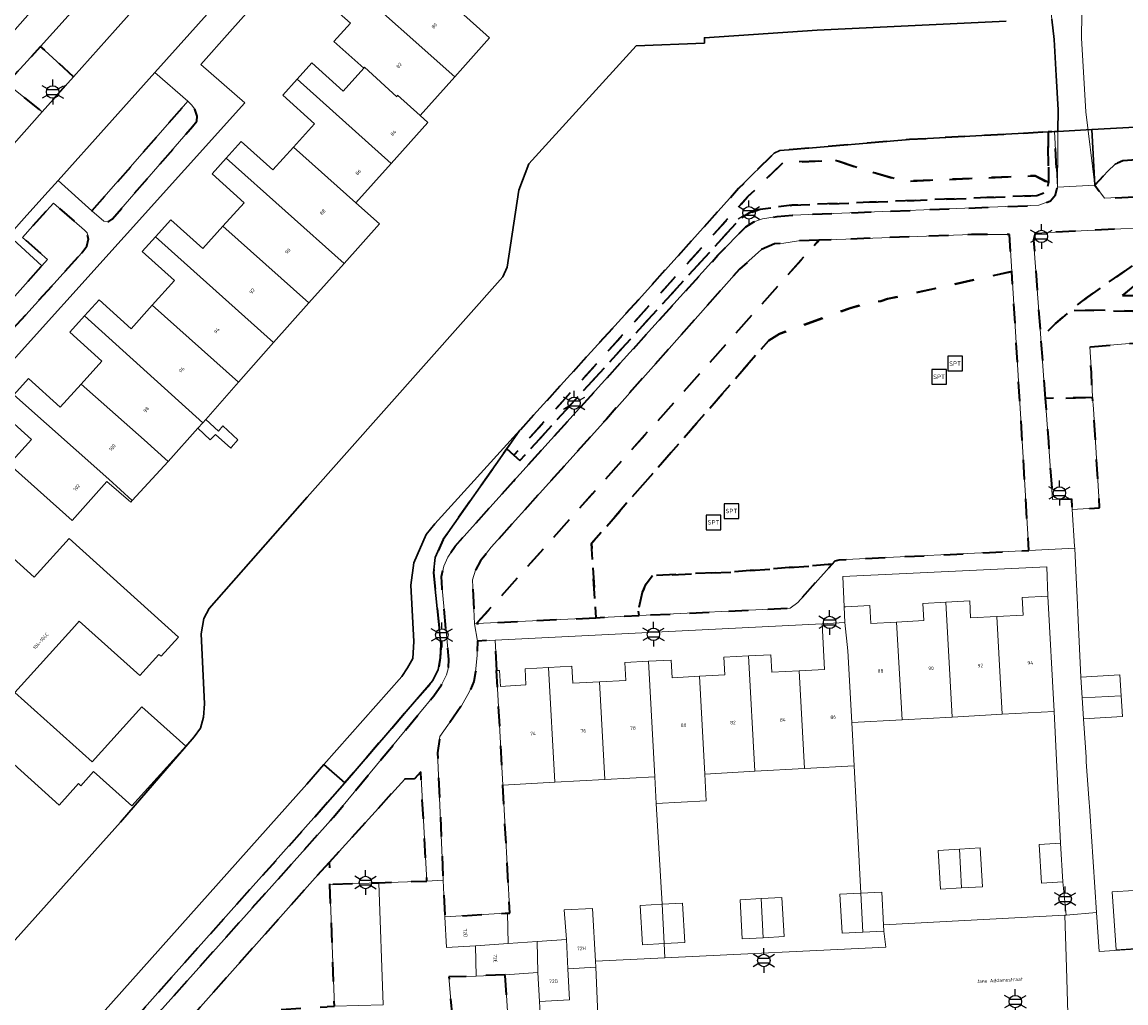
# Model space of a CAD drawing. Extents: x 105780 to 185197, y 477999 to 525027.
# Tile 90 of 256: x 106239 to 106351, y 479594 to 479694. Entities that reach past the tile are written whole.
import ezdxf
from ezdxf.enums import TextEntityAlignment as Align

# ---------------------------------------------------------------- set-up
doc = ezdxf.new("R2010")
doc.units = 0
doc.linetypes.add('XX-HIDDEN', pattern=[4, 2, -2])
for name, color, linetype, lineweight in [('B-GV-GR-MATERIAALGRENS-G', 252, 'XX-HIDDEN', 35), ('B-RO-IE-MEUBILAIR_WEGMEUBILAIR-S', 252, 'Continuous', 25), ('B-WE-GW-WATERGANG_SLOOT_INSTEEK-G', 252, 'Continuous', 30), ('B-XX-KG-KADASTRAAL_BEBOUWING-G', 252, 'Continuous', 20), ('B1-WE-KW-KUNSTWERK_DEK-BRUG', 252, 'Continuous', 18), ('B1-WE-OG-BEBOUWING-T18', 7, 'Continuous', 18), ('B1-WE-OG-TERREIN_ERF-GV', 252, 'Continuous', 18), ('B1-WE-OG-TOPOGRAFIE-T18', 10, 'Continuous', 18), ('B1-WE-VH-VERHARDING_ASFALT-GV', 252, 'Continuous', 18), ('B1-WE-VH-VERHARDING_BETONSTRAATSTEEN-GV', 252, 'Continuous', 18), ('B1-WE-VH-VERHARDING_GRASBETONSTEEN-GV', 70, 'Continuous', 18), ('B1-WE-VH-VERHARDING_TEGEL-GV', 252, 'Continuous', 18)]:
    doc.layers.add(name, color=color, linetype=linetype, lineweight=lineweight)
doc.styles.add('NLCS-ISO', font='NLCS-ISO.ttf')
doc.styles.add('NLCS-ISO-M200-T18', font='NLCS-ISO.ttf', dxfattribs={"height": 0.36})

# ---------------------------------------------------------------- blocks, each defined once
blk = doc.blocks.new('B-SIE-WEG_LICHTMAST-SO')
at = {"ltscale": 0.1}
for p, q in [((0, 1.27), (0, 2.53)), ((-1.1, 0.63), (-2.19, 1.27)), ((1.1, 0.63), (2.19, 1.27)), ((-1.1, -0.63), (-2.19, -1.27)), ((0, -1.27), (0, -2.53)), ((1.1, -0.63), (2.19, -1.27))]:
    blk.add_line(p, q, dxfattribs=at)
at = {"flags": 128}
for points in [[(-1.16, 0.5), (1.16, 0.5)], [(-1.16, -0.5), (1.16, -0.5)]]:
    blk.add_lwpolyline(points, dxfattribs=at)
at = {"ltscale": 0.1}
blk.add_circle((0, 0), 1.27, dxfattribs=at)
at = {"style": 'NLCS-ISO'}
blk.add_attdef('TYPE', text='', height=1.8, dxfattribs=at).set_placement((0, 2.53), align=Align.BOTTOM_CENTER)
blk = doc.blocks.new('SIE-WEG_SPEELTOESTEL-SO')
at = {"flags": 128}
blk.add_lwpolyline([(-0.75, -0.75), (0.75, -0.75), (0.75, 0.75), (-0.75, 0.75)], close=True, dxfattribs=at)
at = {"style": 'NLCS-ISO'}
blk.add_text('SPT', height=0.45, dxfattribs=at).set_placement((0, 0), align=Align.MIDDLE_CENTER)

msp = doc.modelspace()

# ---------------------------------------------------------------- linework, layer by layer
at = {"layer": 'B-GV-GR-MATERIAALGRENS-G', "flags": 128}
for points in [[(106243.762, 479688.698), (106240.41, 479691.8), (106236.94, 479688), (106240.564, 479685.117)], [(106255.95, 479683.61), (106256.39, 479684.15), (106256.43, 479684.68), (106256.19, 479685.38), (106255.84, 479685.82), (106255.46, 479686.2), (106250.556, 479680.585), (106245.66, 479674.98), (106246.87, 479673.92), (106247.38, 479673.9), (106247.73, 479674.15)], [(106443.215, 479684.364), (106443.163, 479685.519), (106403.56, 479683.23), (106363.65, 479680.98), (106351.08, 479680.11), (106350.3, 479679.76), (106349.53, 479679.05), (106348.23, 479677.61), (106349.2, 479676.27), (106363.118, 479677.003), (106366.47, 479677.18), (106369.32, 479680.41), (106412.59, 479682.65)], [(106282.13, 479628.28), (106282.16, 479629.1), (106281.47, 479636.36), (106281.39, 479637.59), (106281.65, 479638.64), (106282.05, 479639.59), (106282.8, 479640.7), (106288.77, 479647.36), (106309.68, 479670.44), (106312.54, 479673.37), (106313.35, 479673.88), (106314.23, 479674.18), (106315.74, 479674.4), (106317.31, 479674.56), (106342.48, 479675.56), (106343.68, 479676), (106344.18, 479676.61), (106344.39, 479677.4), (106344.086, 479683.091), (106343.433, 479683.055), (106343.48, 479677.871), (106343.269, 479677.076), (106343.08, 479676.845), (106342.283, 479676.553), (106317.229, 479675.558), (106314.005, 479675.16), (106312.916, 479674.789), (106311.892, 479674.144), (106289.413, 479649.45), (106288.806, 479650), (106288.09, 479650.65), (106281.58, 479641.37), (106280.75, 479639.55), (106280.6, 479637.96), (106281.34, 479630.66), (106281.28, 479629.28), (106281.08, 479628.08), (106280.53, 479626.95), (106271.507, 479616.494), (106269.76, 479614.47), (106254, 479596.83), (106237.28, 479578.02), (106229.51, 479569.5), (106228.17, 479568.23), (106226.61, 479567.07), (106224.62, 479566.4), (106219.139, 479565.374), (106219.169, 479565.026), (106219.69, 479564.803), (106225.52, 479565.24), (106226.59, 479565.5), (106227.632, 479565.956), (106227.87, 479566.06), (106228.91, 479566.77), (106229.87, 479567.67), (106231.13, 479568.99), (106244.25, 479583.78), (106270.36, 479613), (106280.63, 479625.4), (106281.4, 479626.53), (106281.9, 479627.53)], [(106321.7, 479680.16), (106323.66, 479679.49), (106328.68, 479678), (106342.11, 479678.58), (106343.48, 479677.871), (106343.433, 479683.055), (106329.25, 479682.27), (106317.371, 479681.27), (106315.99, 479681.16), (106315.42, 479680.88), (106311.79, 479677.27), (106301.89, 479666.28), (106289.429, 479652.559), (106288.09, 479650.65), (106288.806, 479650), (106312.7, 479676.406), (106316.325, 479679.927)], [(106343.48, 479677.871), (106342.11, 479678.58), (106328.68, 479678), (106323.66, 479679.49), (106321.7, 479680.16), (106316.325, 479679.927), (106312.7, 479676.406), (106288.806, 479650), (106289.413, 479649.45), (106311.892, 479674.144), (106312.916, 479674.789), (106314.005, 479675.16), (106317.229, 479675.558), (106342.283, 479676.553), (106343.08, 479676.845), (106343.269, 479677.076)], [(106244.62, 479670.69), (106245.12, 479671.39), (106245.29, 479672.11), (106245.17, 479672.73), (106244.88, 479673.03), (106241.74, 479675.78), (106239.6, 479673.47), (106238.554, 479672.265), (106241.13, 479670.03), (106240.549, 479669.381), (106235.521, 479663.759), (106230.72, 479658.39), (106231.27, 479657.86), (106231.67, 479657.62), (106232.24, 479657.58), (106232.78, 479657.69), (106233.13, 479658.02)], [(106353.98, 479670.73), (106357.645, 479673.474), (106352.889, 479673.24), (106342.11, 479672.71), (106341.95, 479671.98), (106342.687, 479661.967), (106344.21, 479663.48), (106345.807, 479664.839), (106347.45, 479666.16)], [(106363.42, 479668.81), (106363.27, 479673.75), (106360.944, 479673.636), (106360.522, 479670.957), (106355.786, 479670.188), (106351.049, 479666.342), (106355.658, 479666.342), (106357.194, 479668.137), (106358.346, 479668.137), (106356.17, 479664.675), (106345.807, 479664.839), (106344.21, 479663.48), (106342.687, 479661.967), (106343.141, 479655.8), (106347.988, 479655.901), (106347.86, 479658.45), (106347.7, 479661.07), (106358.26, 479661.972), (106363.675, 479662.266), (106363.64, 479663.17)], [(106358.346, 479668.137), (106357.194, 479668.137), (106355.658, 479666.342), (106351.049, 479666.342), (106355.786, 479670.188), (106360.522, 479670.957), (106360.944, 479673.636), (106357.645, 479673.474), (106353.98, 479670.73), (106347.45, 479666.16), (106345.807, 479664.839), (106356.17, 479664.675)], [(106314.87, 479661.74), (106315.97, 479662.42), (106323.21, 479665.04), (106324.84, 479665.52), (106326.32, 479665.75), (106327.02, 479665.98), (106339.732, 479668.78), (106339.5, 479672.57), (106335.59, 479672.56), (106320.002, 479671.987), (106284.988, 479632.78), (106297.183, 479633.384), (106296.753, 479640.963)], [(106320.002, 479671.987), (106317.91, 479671.91), (106316.42, 479671.69), (106315.45, 479671.61), (106314.12, 479671.02), (106311.88, 479669.02), (106298.27, 479653.7), (106286.5, 479640.61), (106285.4, 479639.19), (106284.87, 479638.25), (106284.57, 479637.24), (106284.79, 479632.77), (106284.968, 479632.779), (106284.988, 479632.78)], [(106339.732, 479668.78), (106327.02, 479665.98), (106326.32, 479665.75), (106324.84, 479665.52), (106323.21, 479665.04), (106315.97, 479662.42), (106314.87, 479661.74), (106296.753, 479640.963), (106297.183, 479633.384), (106301.628, 479633.605), (106301.53, 479634.22), (106301.94, 479635.96), (106302.35, 479636.83), (106302.97, 479637.69), (106311.21, 479638.06), (106321.343, 479638.849), (106321.65, 479639.19), (106322.08, 479639.29), (106341.48, 479640.26)], [(106347.988, 479655.901), (106343.141, 479655.8), (106343.233, 479654.54), (106343.466, 479651.375), (106343.9, 479645.48), (106345.83, 479645.55), (106345.892, 479644.464), (106348.704, 479644.618), (106348.087, 479654.733)], [(106321.343, 479638.849), (106311.21, 479638.06), (106302.97, 479637.69), (106302.35, 479636.83), (106301.94, 479635.96), (106301.53, 479634.22), (106301.628, 479633.605), (106317.07, 479634.37), (106317.83, 479634.95)], [(106287.043, 479627.972), (106287.055, 479627.973), (106286.888, 479631.09), (106285.08, 479631), (106285.06, 479629.52), (106284.89, 479627.86), (106284.7, 479626.86), (106284.28, 479625.83), (106283.45, 479624.38), (106281.24, 479621.23), (106281, 479619.56), (106281.574, 479606.557), (106281.739, 479602.809), (106287.931, 479603.158), (106288.151, 479603.17), (106288.396, 479603.184), (106287.682, 479616.266)], [(106279.281, 479617.607), (106278.65, 479616.89), (106277.64, 479616.87), (106269.919, 479608.355), (106270, 479606.11), (106274.988, 479606.281), (106279.92, 479606.45)], [(106265.012, 479593.316), (106269.701, 479593.599), (106269.7, 479593.62), (106270.449, 479593.644), (106270, 479606.11), (106269.919, 479608.355), (106268.5, 479606.79), (106246.653, 479582.224), (106251.515, 479579.571)], [(106287.92, 479596.86), (106284.96, 479596.74), (106282.16, 479596.65), (106282.48, 479592.64), (106284.49, 479590.96), (106288.305, 479591.042)]]:
    msp.add_lwpolyline(points, close=True, dxfattribs=at)
at = {"layer": 'B-WE-GW-WATERGANG_SLOOT_INSTEEK-G', "flags": 128}
for points in [[(106462.85, 479696.443), (106459.6, 479696.39), (106458.68, 479696.66), (106458.01, 479694.81), (106446.44, 479688.74), (106386.46, 479685.37), (106347.913, 479683.298), (106348.23, 479677.61), (106349.53, 479679.05), (106350.3, 479679.76), (106351.08, 479680.11), (106363.65, 479680.98), (106403.56, 479683.23), (106443.163, 479685.519), (106450.28, 479685.93), (106450.91, 479686.18)], [(106280.6, 479637.96), (106280.75, 479639.55), (106281.58, 479641.37), (106288.09, 479650.65), (106289.429, 479652.559), (106280.73, 479642.98), (106279.82, 479641.89), (106278.58, 479638.98), (106278.27, 479636.71), (106278.58, 479630.94), (106278.49, 479629.22), (106277.93, 479628.25), (106277.34, 479627.36), (106269.383, 479618.355), (106271.507, 479616.494), (106280.53, 479626.95), (106281.08, 479628.08), (106281.28, 479629.28), (106281.34, 479630.66)], [(106254, 479596.83), (106269.76, 479614.47), (106271.507, 479616.494), (106269.383, 479618.355), (106267.62, 479616.36), (106239.67, 479585.02), (106228.01, 479571.64), (106226.44, 479570.07), (106225.3, 479569.64), (106218.981, 479568.8), (106219.138, 479565.395), (106219.139, 479565.374), (106224.62, 479566.4), (106226.61, 479567.07), (106228.17, 479568.23), (106229.51, 479569.5), (106237.28, 479578.02)]]:
    msp.add_lwpolyline(points, close=True, dxfattribs=at)
for points in [[(106343.819, 479694.6), (106344.06, 479692.5), (106344.261, 479688.816), (106344.452, 479685.317), (106344.433, 479683.111), (106347.913, 479683.298), (106386.46, 479685.37), (106446.44, 479688.74), (106458.01, 479694.81)], [(106339.14, 479694.38), (106319.83, 479693.47), (106308.29, 479692.69), (106308.29, 479692.14), (106301.32, 479691.85), (106290.32, 479679.78), (106289.32, 479677.1), (106288.11, 479669.22), (106287.69, 479668.23), (106267.66, 479645.7), (106257.63, 479634.31), (106257.11, 479633.29), (106256.82, 479631.74), (106257.17, 479624.59), (106257.05, 479623.21), (106256.76, 479622.09), (106256.1, 479621.21), (106255.253, 479620.226), (106248.59, 479612.48), (106230.194, 479591.977)], [(106239.67, 479585.02), (106267.62, 479616.36), (106269.383, 479618.355), (106277.34, 479627.36), (106277.93, 479628.25), (106278.49, 479629.22), (106278.58, 479630.94), (106278.27, 479636.71), (106278.58, 479638.98), (106279.82, 479641.89), (106280.73, 479642.98), (106289.429, 479652.559), (106301.89, 479666.28), (106311.79, 479677.27), (106315.42, 479680.88), (106315.99, 479681.16), (106317.371, 479681.27), (106329.25, 479682.27), (106343.433, 479683.055), (106344.086, 479683.091), (106344.25, 479683.1), (106344.433, 479683.111), (106344.452, 479685.317), (106344.261, 479688.816), (106344.06, 479692.5), (106343.819, 479694.6)]]:
    msp.add_lwpolyline(points, dxfattribs=at)
at = {"layer": 'B-XX-KG-KADASTRAAL_BEBOUWING-G', "flags": 128}
for points in [[(106277.654, 479700.435), (106276.181, 479698.795), (106273.61, 479701.104), (106271.498, 479698.753), (106282.756, 479688.698), (106286.323, 479692.692), (106283.996, 479694.77)], [(106271.498, 479698.753), (106269.487, 479696.516), (106272.085, 479694.182), (106270.403, 479692.311), (106273.456, 479689.567), (106273.524, 479689.666), (106276.826, 479686.662), (106276.89, 479686.814), (106279.217, 479684.735), (106282.756, 479688.698)], [(106276.89, 479686.814), (106276.826, 479686.662), (106273.524, 479689.666), (106273.456, 479689.567), (106271.348, 479687.222), (106268.134, 479690.112), (106266.633, 479688.442), (106276.254, 479679.847), (106279.998, 479684.038), (106279.217, 479684.735)], [(106266.633, 479688.442), (106265.167, 479686.812), (106268.402, 479683.904), (106266.254, 479681.514), (106272.644, 479675.806), (106276.254, 479679.847)], [(106266.254, 479681.514), (106264.163, 479679.189), (106260.931, 479682.093), (106259.39, 479680.379), (106271.444, 479669.611), (106275.055, 479673.653), (106272.644, 479675.806)], [(106259.39, 479680.379), (106257.944, 479678.771), (106261.222, 479675.824), (106259.054, 479673.413), (106267.835, 479665.57), (106271.444, 479669.611)], [(106259.054, 479673.413), (106257.003, 479671.131), (106253.729, 479674.074), (106252.148, 479672.315), (106264.224, 479661.528), (106267.835, 479665.57)], [(106252.148, 479672.315), (106250.802, 479670.818), (106254.1, 479667.854), (106251.832, 479665.331), (106260.641, 479657.455), (106264.224, 479661.528)], [(106251.832, 479665.331), (106249.664, 479662.919), (106246.38, 479665.88), (106244.908, 479664.249), (106256.986, 479653.302), (106257.297, 479653.654), (106260.641, 479657.455)], [(106244.908, 479664.249), (106243.393, 479662.569), (106246.666, 479659.618), (106244.556, 479657.279), (106250.998, 479651.573), (106253.455, 479649.348), (106256.492, 479652.749), (106256.986, 479653.302)], [(106244.556, 479657.279), (106242.424, 479654.914), (106239.183, 479657.836), (106237.679, 479656.168), (106247.39, 479647.535), (106249.786, 479645.36), (106253.455, 479649.348), (106250.998, 479651.573)], [(106237.679, 479656.168), (106236.216, 479654.546), (106239.479, 479651.602), (106237.196, 479649.071), (106243.629, 479643.324), (106247.19, 479647.311), (106249.63, 479645.19), (106249.786, 479645.36), (106247.39, 479647.535)], [(106332.967, 479634.975), (106330.628, 479634.847), (106330.724, 479633.088), (106327.943, 479632.935), (106328.52, 479622.948), (106333.618, 479623.227)], [(106338.191, 479633.506), (106335.514, 479633.36), (106335.419, 479635.109), (106332.967, 479634.975), (106333.618, 479623.227), (106338.737, 479623.506)], [(106343.402, 479635.592), (106340.799, 479635.449), (106340.897, 479633.654), (106338.191, 479633.506), (106338.737, 479623.506), (106344.047, 479623.796)], [(106327.943, 479632.935), (106325.302, 479632.791), (106325.201, 479634.631), (106322.762, 479634.498), (106322.571, 479634.488), (106322.66, 479632.88), (106322.947, 479629.998), (106323.356, 479622.666), (106328.52, 479622.948)], [(106322.947, 479629.998), (106322.66, 479632.88), (106320.325, 479632.763), (106320.579, 479628.102), (106317.965, 479627.959), (106318.512, 479617.95), (106323.603, 479618.229), (106323.356, 479622.666)], [(106312.786, 479629.475), (106310.287, 479629.338), (106310.386, 479627.537), (106307.774, 479627.394), (106308.321, 479617.394), (106313.431, 479617.673)], [(106317.965, 479627.959), (106315.198, 479627.808), (106315.1, 479629.601), (106312.786, 479629.475), (106313.431, 479617.673), (106318.512, 479617.95)], [(106237.787, 479625.744), (106235.127, 479628.154), (106228.29, 479620.565), (106228.932, 479611.64), (106236.2, 479619.708), (106242.29, 479614.222), (106244.271, 479616.422), (106244.514, 479616.203), (106245.83, 479617.665), (106249.732, 479614.15), (106255.249, 479620.23), (106250.75, 479624.281), (106245.671, 479618.642)], [(106292.35, 479628.296), (106289.946, 479628.165), (106290.037, 479626.504), (106287.429, 479626.362), (106287.341, 479627.989), (106287.055, 479627.973), (106287.043, 479627.972), (106287.682, 479616.266), (106292.992, 479616.556)], [(106297.556, 479626.825), (106294.833, 479626.676), (106294.737, 479628.427), (106292.35, 479628.296), (106292.992, 479616.556), (106298.102, 479616.835)], [(106302.565, 479628.927), (106300.156, 479628.796), (106300.256, 479626.973), (106297.556, 479626.825), (106298.102, 479616.835), (106303.211, 479617.115)], [(106307.774, 479627.394), (106305.006, 479627.243), (106304.907, 479629.055), (106302.565, 479628.927), (106303.211, 479617.115), (106303.36, 479614.389), (106308.47, 479614.669), (106308.321, 479617.394)], [(106346.775, 479627.305), (106346.908, 479625.185), (106350.925, 479625.403), (106350.79, 479627.557)], [(106350.925, 479625.403), (106346.908, 479625.185), (106347.043, 479623.04), (106351.058, 479623.292)], [(106344.712, 479610.329), (106342.527, 479610.194), (106342.77, 479606.243), (106344.956, 479606.378)], [(106334.367, 479609.715), (106332.194, 479609.59), (106332.423, 479605.617), (106334.587, 479605.742)], [(106334.367, 479609.715), (106334.587, 479605.742), (106336.732, 479605.866), (106336.503, 479609.838)], [(106352.189, 479605.503), (106350.005, 479605.362), (106350.387, 479599.435), (106352.906, 479599.598), (106353.327, 479599.625), (106352.945, 479605.552)], [(106314.103, 479604.651), (106311.932, 479604.527), (106312.159, 479600.533), (106314.312, 479600.656)], [(106314.103, 479604.651), (106314.312, 479600.656), (106316.446, 479600.777), (106316.218, 479604.771)], [(106324.289, 479605.215), (106322.152, 479605.101), (106322.365, 479601.108), (106324.5, 479601.222)], [(106324.289, 479605.215), (106324.5, 479601.222), (106326.654, 479601.337), (106326.62, 479601.974), (106326.441, 479605.33)], [(106296.854, 479603.655), (106293.964, 479603.494), (106294.179, 479600.484), (106294.325, 479597.488), (106297.181, 479597.643), (106297.147, 479598.269)], [(106303.96, 479604.087), (106301.717, 479603.96), (106301.946, 479599.924), (106304.183, 479600.051)], [(106303.96, 479604.087), (106304.183, 479600.051), (106306.274, 479600.169), (106306.045, 479604.205)], [(106288.151, 479603.17), (106287.931, 479603.158), (106281.739, 479602.809), (106281.932, 479599.657), (106284.87, 479599.838), (106288.221, 479600.069)], [(106291.189, 479600.273), (106288.221, 479600.069), (106284.87, 479599.838), (106284.96, 479596.74), (106287.92, 479596.86), (106291.26, 479597.108)], [(106294.325, 479597.488), (106294.179, 479600.484), (106291.189, 479600.273), (106291.26, 479597.108), (106291.44, 479594.12), (106294.48, 479594.3)], [(106291.44, 479594.12), (106291.26, 479597.108), (106287.92, 479596.86), (106288.305, 479591.042), (106291.61, 479591.06)]]:
    msp.add_lwpolyline(points, close=True, dxfattribs=at)
msp.add_lwpolyline([(106237.787, 479625.744), (106243.897, 479632.527), (106244.354, 479633.034), (106250.542, 479627.46), (106252.502, 479629.634), (106252.722, 479629.436), (106254.494, 479631.402), (106243.316, 479641.472), (106239.757, 479637.52), (106233.651, 479643.021)], dxfattribs=at)
at = {"layer": 'B1-WE-KW-KUNSTWERK_DEK-BRUG', "flags": 128}
msp.add_lwpolyline([(106343.17, 479700.24), (106344.06, 479692.5), (106344.452, 479685.317), (106344.39, 479677.4), (106348.23, 479677.61), (106347.3, 479685.12), (106346.84, 479692.66), (106346.97, 479700.23), (106346.49, 479700.231), (106343.61, 479700.239)], close=True, dxfattribs=at)
at = {"layer": 'B1-WE-OG-TERREIN_ERF-GV', "flags": 128}
for points in [[(106263.134, 479697.115), (106259.746, 479693.295), (106256.78, 479689.95), (106261.3, 479686.02), (106223.92, 479644.58)], [(106237.679, 479656.168), (106239.183, 479657.836), (106242.424, 479654.914), (106244.556, 479657.279), (106246.666, 479659.618), (106243.393, 479662.569), (106244.908, 479664.249), (106246.38, 479665.88), (106249.664, 479662.919), (106251.832, 479665.331), (106254.1, 479667.854), (106250.802, 479670.818), (106252.148, 479672.315), (106253.729, 479674.074), (106257.003, 479671.131), (106259.054, 479673.413), (106261.222, 479675.824), (106257.944, 479678.771), (106259.39, 479680.379), (106260.931, 479682.093), (106264.163, 479679.189), (106266.254, 479681.514), (106268.402, 479683.904), (106265.167, 479686.812), (106266.633, 479688.442), (106268.134, 479690.112), (106271.348, 479687.222), (106273.456, 479689.567), (106270.403, 479692.311), (106272.085, 479694.182), (106269.487, 479696.516)], [(106283.996, 479694.77), (106286.323, 479692.692), (106282.756, 479688.698), (106279.217, 479684.735), (106279.998, 479684.038), (106276.254, 479679.847), (106272.644, 479675.806), (106275.055, 479673.653), (106271.444, 479669.611), (106267.835, 479665.57), (106264.224, 479661.528), (106260.641, 479657.455), (106257.297, 479653.654), (106257.299, 479653.652), (106258.6, 479652.46), (106259.03, 479652.99), (106260.58, 479651.56), (106259.933, 479650.806), (106259.85, 479650.71), (106258.281, 479652.129), (106257.75, 479651.58), (106256.492, 479652.749), (106253.455, 479649.348), (106249.786, 479645.36), (106249.63, 479645.19), (106247.19, 479647.311), (106243.629, 479643.324), (106237.196, 479649.071), (106239.479, 479651.602), (106236.216, 479654.546)], [(106230.194, 479591.977), (106248.59, 479612.48), (106255.253, 479620.226), (106256.1, 479621.21), (106256.76, 479622.09), (106257.05, 479623.21), (106257.17, 479624.59), (106256.82, 479631.74), (106257.11, 479633.29), (106257.63, 479634.31), (106267.66, 479645.7), (106287.69, 479668.23), (106288.11, 479669.22), (106289.32, 479677.1), (106290.32, 479679.78), (106301.32, 479691.85), (106308.29, 479692.14), (106308.29, 479692.69), (106319.83, 479693.47), (106339.14, 479694.38)], [(106358.26, 479661.972), (106347.7, 479661.07), (106347.86, 479658.45), (106347.988, 479655.901), (106348.087, 479654.733), (106348.704, 479644.618), (106345.892, 479644.464), (106346.133, 479640.709), (106346.17, 479640.483), (106346.296, 479637.476), (106346.404, 479635.434), (106346.525, 479633.147), (106346.775, 479627.305), (106350.79, 479627.557), (106350.925, 479625.403), (106351.058, 479623.292), (106347.043, 479623.04), (106347.256, 479620.101), (106347.327, 479619.114), (106347.332, 479618.653), (106347.603, 479614.944), (106347.699, 479613.618), (106347.7, 479613.61), (106348.403, 479603.248), (106348.674, 479599.248), (106352.908, 479599.522)], [(106233.651, 479643.021), (106239.757, 479637.52), (106243.316, 479641.472), (106254.494, 479631.402), (106252.722, 479629.436), (106252.502, 479629.634), (106250.542, 479627.46), (106244.354, 479633.034), (106243.897, 479632.527), (106237.787, 479625.744), (106245.671, 479618.642), (106250.75, 479624.281), (106255.249, 479620.23), (106249.732, 479614.15), (106245.83, 479617.665), (106244.514, 479616.203), (106244.271, 479616.422), (106242.29, 479614.222), (106236.2, 479619.708)], [(106352.906, 479599.598), (106350.387, 479599.435), (106350.005, 479605.362), (106352.189, 479605.503)]]:
    msp.add_lwpolyline(points, dxfattribs=at)
for points in [[(106257.299, 479653.652), (106257.297, 479653.654), (106256.986, 479653.302), (106256.492, 479652.749), (106257.75, 479651.58), (106258.281, 479652.129), (106259.85, 479650.71), (106259.933, 479650.806), (106260.58, 479651.56), (106259.03, 479652.99), (106258.6, 479652.46)], [(106343.323, 479638.6), (106322.44, 479637.61), (106322.571, 479634.488), (106322.762, 479634.498), (106325.201, 479634.631), (106325.302, 479632.791), (106327.943, 479632.935), (106330.724, 479633.088), (106330.628, 479634.847), (106332.967, 479634.975), (106335.419, 479635.109), (106335.514, 479633.36), (106338.191, 479633.506), (106340.897, 479633.654), (106340.799, 479635.449), (106343.402, 479635.592)], [(106312.786, 479629.475), (106315.1, 479629.601), (106315.198, 479627.808), (106317.965, 479627.959), (106320.579, 479628.102), (106320.325, 479632.763), (106286.888, 479631.09), (106287.055, 479627.973), (106287.341, 479627.989), (106287.429, 479626.362), (106290.037, 479626.504), (106289.946, 479628.165), (106292.35, 479628.296), (106294.737, 479628.427), (106294.833, 479626.676), (106297.556, 479626.825), (106300.256, 479626.973), (106300.156, 479628.796), (106302.565, 479628.927), (106304.907, 479629.055), (106305.006, 479627.243), (106307.774, 479627.394), (106310.386, 479627.537), (106310.287, 479629.338)], [(106344.047, 479623.796), (106338.737, 479623.506), (106333.618, 479623.227), (106328.52, 479622.948), (106323.356, 479622.666), (106323.603, 479618.229), (106324.289, 479605.215), (106326.441, 479605.33), (106326.62, 479601.974), (106345.136, 479602.953), (106345.27, 479602.96), (106344.956, 479606.378), (106342.77, 479606.243), (106342.527, 479610.194), (106344.712, 479610.329)], [(106323.603, 479618.229), (106318.512, 479617.95), (106313.431, 479617.673), (106308.321, 479617.394), (106308.47, 479614.669), (106303.36, 479614.389), (106303.96, 479604.087), (106306.045, 479604.205), (106306.274, 479600.169), (106304.183, 479600.051), (106304.259, 479598.607), (106326.83, 479599.68), (106326.654, 479601.337), (106324.5, 479601.222), (106322.365, 479601.108), (106322.152, 479605.101), (106324.289, 479605.215)], [(106303.36, 479614.389), (106303.211, 479617.115), (106298.102, 479616.835), (106292.992, 479616.556), (106287.682, 479616.266), (106288.396, 479603.184), (106288.151, 479603.17), (106288.221, 479600.069), (106291.189, 479600.273), (106294.179, 479600.484), (106293.964, 479603.494), (106296.854, 479603.655), (106297.147, 479598.269), (106304.259, 479598.607), (106304.183, 479600.051), (106301.946, 479599.924), (106301.717, 479603.96), (106303.96, 479604.087)], [(106336.503, 479609.838), (106336.732, 479605.866), (106334.587, 479605.742), (106332.423, 479605.617), (106332.194, 479609.59), (106334.367, 479609.715)], [(106314.103, 479604.651), (106316.218, 479604.771), (106316.446, 479600.777), (106314.312, 479600.656), (106312.159, 479600.533), (106311.932, 479604.527)]]:
    msp.add_lwpolyline(points, close=True, dxfattribs=at)
at = {"layer": 'B1-WE-VH-VERHARDING_ASFALT-GV', "flags": 128}
for points in [[(106237.665, 479673.036), (106238.741, 479674.239), (106240.834, 479676.576), (106242.191, 479678.092), (106252.081, 479689.14), (106260.12, 479698.12), (106260.929, 479699.032), (106256.458, 479702.921), (106253.56, 479699.67), (106248.016, 479693.462), (106243.762, 479688.698), (106240.564, 479685.117), (106234.996, 479678.882)], [(106363.118, 479677.003), (106349.2, 479676.27), (106348.23, 479677.61), (106344.39, 479677.4), (106344.18, 479676.61), (106343.68, 479676), (106342.48, 479675.56), (106317.31, 479674.56), (106315.74, 479674.4), (106314.23, 479674.18), (106313.35, 479673.88), (106312.54, 479673.37), (106309.68, 479670.44), (106288.77, 479647.36), (106282.8, 479640.7), (106282.05, 479639.59), (106281.65, 479638.64), (106281.39, 479637.59), (106281.47, 479636.36), (106282.16, 479629.1), (106282.13, 479628.28), (106281.9, 479627.53), (106281.4, 479626.53), (106280.63, 479625.4), (106270.36, 479613), (106244.25, 479583.78)], [(106246.653, 479582.224), (106268.5, 479606.79), (106269.919, 479608.355), (106277.64, 479616.87), (106278.65, 479616.89), (106279.281, 479617.607), (106279.92, 479606.45), (106281.574, 479606.557), (106281, 479619.56), (106281.24, 479621.23), (106283.45, 479624.38), (106284.28, 479625.83), (106284.7, 479626.86), (106284.89, 479627.86), (106285.06, 479629.52), (106285.08, 479631), (106284.79, 479632.77), (106284.57, 479637.24), (106284.87, 479638.25), (106285.4, 479639.19), (106286.5, 479640.61), (106298.27, 479653.7), (106311.88, 479669.02), (106314.12, 479671.02), (106315.45, 479671.61), (106316.42, 479671.69), (106317.91, 479671.91), (106320.002, 479671.987), (106335.59, 479672.56), (106339.5, 479672.57), (106339.732, 479668.78), (106341.48, 479640.26), (106346.17, 479640.483), (106346.133, 479640.709), (106345.892, 479644.464), (106345.83, 479645.55), (106343.9, 479645.48), (106343.466, 479651.375), (106343.233, 479654.54), (106343.141, 479655.8), (106342.687, 479661.967), (106341.95, 479671.98), (106342.11, 479672.71), (106352.889, 479673.24)]]:
    msp.add_lwpolyline(points, dxfattribs=at)
msp.add_lwpolyline([(106343.17, 479700.24), (106344.06, 479692.5), (106344.452, 479685.317), (106344.39, 479677.4), (106348.23, 479677.61), (106347.3, 479685.12), (106346.84, 479692.66), (106346.97, 479700.23), (106346.49, 479700.231), (106343.61, 479700.239)], close=True, dxfattribs=at)
at = {"layer": 'B1-WE-VH-VERHARDING_BETONSTRAATSTEEN-GV', "flags": 128}
msp.add_lwpolyline([(106274.988, 479606.281), (106270, 479606.11), (106270.449, 479593.644), (106275.437, 479593.802)], close=True, dxfattribs=at)
for points in [[(106282.48, 479592.64), (106282.16, 479596.65), (106284.96, 479596.74), (106284.87, 479599.838), (106281.932, 479599.657), (106281.739, 479602.809), (106281.574, 479606.557), (106279.92, 479606.45), (106274.988, 479606.281), (106275.437, 479593.802)], [(106345.46, 479592.9), (106345.308, 479597.612), (106345.136, 479602.953), (106326.62, 479601.974), (106326.654, 479601.337), (106326.83, 479599.68), (106304.259, 479598.607), (106297.147, 479598.269), (106297.181, 479597.643), (106297.501, 479590.316)], [(106297.501, 479590.316), (106297.181, 479597.643), (106294.325, 479597.488), (106294.48, 479594.3), (106291.44, 479594.12), (106291.61, 479591.06)]]:
    msp.add_lwpolyline(points, dxfattribs=at)
at = {"layer": 'B1-WE-VH-VERHARDING_GRASBETONSTEEN-GV', "flags": 128}
msp.add_lwpolyline([(106347.913, 479683.298), (106344.433, 479683.111), (106344.25, 479683.1), (106344.086, 479683.091), (106344.39, 479677.4), (106348.23, 479677.61)], close=True, dxfattribs=at)
at = {"layer": 'B1-WE-VH-VERHARDING_TEGEL-GV', "flags": 128}
for points in [[(106236.94, 479688), (106240.41, 479691.8), (106250.13, 479702.63), (106253.56, 479699.67), (106256.458, 479702.921), (106253.058, 479705.878), (106250.64, 479707.98), (106247.64, 479704.69), (106217.58, 479670.71)], [(106223.92, 479644.58), (106261.3, 479686.02), (106256.78, 479689.95), (106259.746, 479693.295), (106263.134, 479697.115), (106260.929, 479699.032), (106260.12, 479698.12), (106252.081, 479689.14), (106255.46, 479686.2), (106255.84, 479685.82), (106256.19, 479685.38), (106256.43, 479684.68), (106256.39, 479684.15), (106255.95, 479683.61), (106247.73, 479674.15), (106247.38, 479673.9), (106246.87, 479673.92), (106245.66, 479674.98), (106242.191, 479678.092), (106240.834, 479676.576), (106238.741, 479674.239), (106237.665, 479673.036)], [(106237.154, 479672.466), (106240.549, 479669.381), (106241.13, 479670.03), (106238.554, 479672.265), (106239.6, 479673.47), (106241.74, 479675.78), (106244.88, 479673.03), (106245.17, 479672.73), (106245.29, 479672.11), (106245.12, 479671.39), (106244.62, 479670.69), (106233.13, 479658.02)], [(106400.57, 479591.61), (106400.31, 479596.84), (106401.68, 479598.3), (106404.204, 479598.513), (106403.993, 479601.017), (106403.979, 479601.266), (106396.64, 479600.73), (106392.8, 479596.66), (106389.1, 479596.51), (106386.86, 479596.35), (106353.06, 479594.81), (106352.908, 479599.522), (106348.674, 479599.248), (106348.403, 479603.248), (106345.27, 479602.96), (106345.136, 479602.953), (106345.308, 479597.612), (106345.46, 479592.9)]]:
    msp.add_lwpolyline(points, dxfattribs=at)
for points in [[(106253.56, 479699.67), (106250.13, 479702.63), (106240.41, 479691.8), (106243.762, 479688.698), (106248.016, 479693.462)], [(106255.46, 479686.2), (106252.081, 479689.14), (106242.191, 479678.092), (106245.66, 479674.98), (106250.556, 479680.585)], [(106240.564, 479685.117), (106236.94, 479688), (106225.61, 479675.48), (106229.162, 479672.349), (106234.996, 479678.882)], [(106240.549, 479669.381), (106237.154, 479672.466), (106227.282, 479661.438), (106230.72, 479658.39), (106235.521, 479663.759)], [(106322.571, 479634.488), (106322.44, 479637.61), (106343.323, 479638.6), (106343.402, 479635.592), (106344.047, 479623.796), (106344.712, 479610.329), (106344.956, 479606.378), (106345.27, 479602.96), (106348.403, 479603.248), (106347.7, 479613.61), (106347.699, 479613.618), (106347.603, 479614.944), (106347.332, 479618.653), (106347.327, 479619.114), (106347.256, 479620.101), (106347.043, 479623.04), (106346.908, 479625.185), (106346.775, 479627.305), (106346.525, 479633.147), (106346.404, 479635.434), (106346.296, 479637.476), (106346.17, 479640.483), (106341.48, 479640.26), (106322.08, 479639.29), (106321.65, 479639.19), (106321.343, 479638.849), (106317.83, 479634.95), (106317.07, 479634.37), (106301.628, 479633.605), (106297.183, 479633.384), (106284.988, 479632.78), (106284.968, 479632.779), (106284.79, 479632.77), (106285.08, 479631), (106286.888, 479631.09), (106320.325, 479632.763), (106322.66, 479632.88)]]:
    msp.add_lwpolyline(points, close=True, dxfattribs=at)

# ---------------------------------------------------------------- block references
at = {"layer": 'B-RO-IE-MEUBILAIR_WEGMEUBILAIR-S', "xscale": 0.5, "yscale": 0.5, "zscale": 0.5}
for p in [(106241.646, 479687.145), (106312.846, 479674.786), (106342.746, 479672.376), (106294.966, 479655.316), (106344.597, 479646.139), (106321.099, 479632.901), (106281.436, 479631.616), (106303.078, 479631.687), (106273.627, 479606.306), (106345.187, 479604.626), (106314.366, 479598.326), (106340.086, 479594.126)]:
    msp.add_blockref('B-SIE-WEG_LICHTMAST-SO', p, dxfattribs=at)
at = {"layer": 'B-RO-IE-MEUBILAIR_WEGMEUBILAIR-S'}
for p in [(106333.93, 479659.363), (106332.283, 479658.02), (106311.053, 479644.294), (106309.223, 479643.135)]:
    msp.add_blockref('SIE-WEG_SPEELTOESTEL-SO', p, dxfattribs=at)

# ---------------------------------------------------------------- texts
at = {"layer": 'B1-WE-OG-BEBOUWING-T18', "style": 'NLCS-ISO-M200-T18'}
for s, rotation, p in [('80', 48.2, (106280.671, 479693.898)), ('82', 48.2, (106277.063, 479689.86)), ('84', 48.2, (106276.478, 479682.949)), ('86', 48.2, (106272.891, 479678.935)), ('88', 48.2, (106269.257, 479674.866)), ('90', 48.2, (106265.687, 479670.868)), ('92', 48.2, (106262.037, 479666.783)), ('94', 48.2, (106258.426, 479662.741)), ('96', 48.2, (106254.84, 479658.727)), ('98', 48.2, (106251.206, 479654.658)), ('100', 48.2, (106247.746, 479650.785)), ('102', 48.2, (106244.096, 479646.699)), ('104-104C', 48, (106240.429, 479630.996)), ('88', 3.2, (106326.292, 479627.933)), ('90', 3.2, (106331.462, 479628.215)), ('92', 3.2, (106336.511, 479628.491)), ('94', 3.2, (106341.621, 479628.77)), ('80', 3.2, (106306.155, 479622.382)), ('82', 3.2, (106311.205, 479622.659)), ('84', 3.2, (106316.314, 479622.938)), ('86', 3.2, (106321.46, 479623.219)), ('74', 3.2, (106290.766, 479621.542)), ('76', 3.2, (106295.911, 479621.823)), ('78', 3.2, (106300.985, 479622.1)), ('72D', 273.5, (106283.845, 479601.141)), ('72H', 3.1, (106295.714, 479599.566)), ('72E', 271.7, (106286.908, 479598.542)), ('72G', 3.4, (106292.865, 479596.208))]:
    msp.add_text(s, height=0.36, rotation=rotation, dxfattribs=at).set_placement(p, align=Align.MIDDLE)
at = {"layer": 'B1-WE-OG-TOPOGRAFIE-T18', "style": 'NLCS-ISO-M200-T18'}
msp.add_text('Jane Addamsstraat', height=0.36, rotation=3, dxfattribs=at).set_placement((106338.487, 479596.311), align=Align.MIDDLE)

doc.saveas('drawing.dxf')
